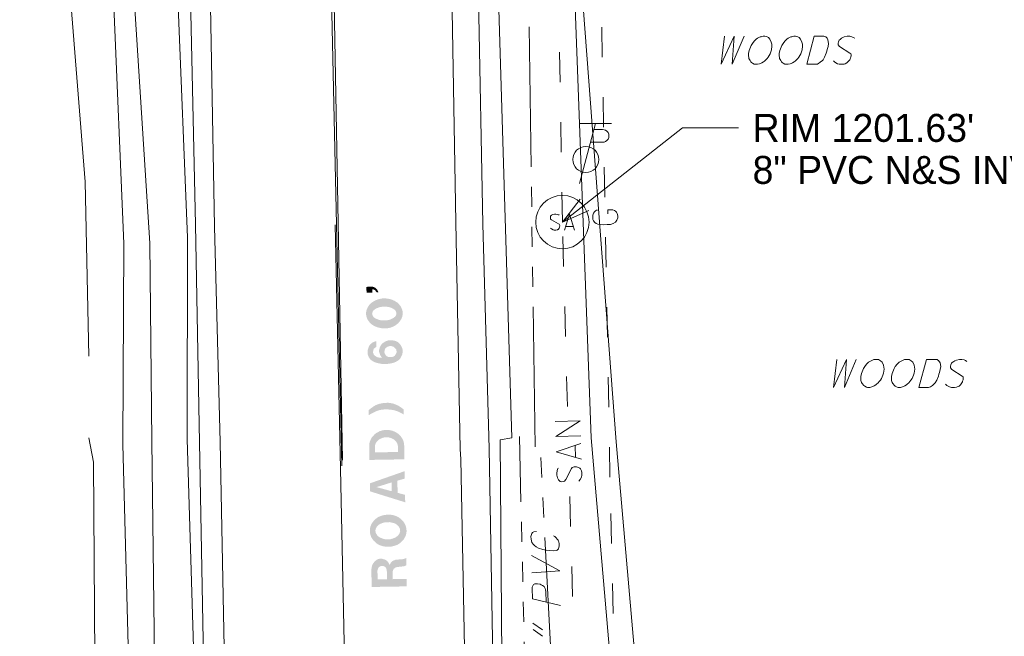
# Model space of a CAD drawing. Extents: x 2286160 to 2289356, y 637815 to 640647.
# Tile 26 of 52: x 2287345 to 2287443, y 639243 to 639304. Entities that reach past the tile are written whole.
import ezdxf

# ---------------------------------------------------------------- set-up
doc = ezdxf.new("R2010")
doc.units = 0
doc.header["$LTSCALE"] = 20
doc.header["$MEASUREMENT"] = 0
for name, pattern in [('DGN Style 2', [64.834538, 38.900723, -25.933815]), ('DGN Style 3', [90.768354, 64.834538, -25.933815]), ('DGN Style 4', [103.800096, 51.867631, -25.933815, 0.064835, -25.933815]), ('stream', [1.4, 0.7, -0.1, 0.1, -0.1, 0.1, -0.1, 0.1, -0.1])]:
    doc.linetypes.add(name, pattern=pattern)
for name, color, linetype, lineweight, true_color in [('DR_X_Ditch', 7, 'stream', 0, 0x40e0d0), ('PV_X_Shoulder_Aggregate', 7, 'DGN Style 3', 0, 0xff8000), ('SV_X_Toe_of_Slope', 7, 'DGN Style 2', 0, 0xa854e0), ('SV_X_Top_of_Bank', 7, 'DGN Style 2', 0, 0x548754)]:
    doc.layers.add(name, color=color, linetype=linetype, lineweight=lineweight, true_color=true_color)
for name, color, linetype, lineweight in [('PM_X_CL_Double_Solid', 2, 'Continuous', 0), ('PM_X_Edge_Line', 2, 'Continuous', 0), ('PV_X_COP', 4, 'DGN Style 4', 0), ('PV_X_EOP', 7, 'DGN Style 3', 0), ('RD_X_Text', 7, 'Continuous', 0), ('UT_X_Gas', 2, 'Continuous', 0), ('UT_X_Misc_Cells', 7, 'Continuous', 0), ('UT_X_Sanitary_Cells', 3, 'Continuous', 0), ('UT_X_Sanitary_Line', 3, 'Continuous', 0), ('UT_X_Sanitary_Text', 7, 'Continuous', 0), ('VG_X_Text', 7, 'Continuous', 0), ('VG_X_Tree_Line_Lt', 3, 'treelt', 0), ('VG_X_Tree_Line_Rt', 3, 'treert', 0)]:
    doc.layers.add(name, color=color, linetype=linetype, lineweight=lineweight)
doc.styles.add('Slanted-Normal LS 0.50', font='font31.shx', dxfattribs={"height": 0.14})
doc.linetypes.add('treelt', pattern='A,-0.15,[6,dgnlstyle-ODOT_Linestyles.shx,S=0.002381,R=0,X=0,Y=0],-0.15', length=0.3)
doc.linetypes.add('treert', pattern='A,-0.15,[6,dgnlstyle-ODOT_Linestyles.shx,S=0.002381,R=180,X=0,Y=0],-0.15', length=0.3)

# ---------------------------------------------------------------- blocks, each defined once
blk = doc.blocks.new('*U1697')
at = {"layer": 'UT_X_Sanitary_Text'}
for p, q in [((2287396.111, 639244.051), (2287397.052, 639243.389)), ((2287396.125, 639243.412), (2287397.067, 639242.75))]:
    blk.add_line(p, q, dxfattribs=at)

msp = doc.modelspace()

# ---------------------------------------------------------------- hatches: boundary and pattern name
at = {"layer": 'RD_X_Text'}
for points in [[(2287379.475, 639277.108), (2287379.465, 639277.686), (2287380.044, 639277.697), (2287380.099, 639277.698), (2287380.182, 639277.671), (2287380.237, 639277.645), (2287380.293, 639277.618), (2287380.349, 639277.592), (2287380.377, 639277.565), (2287380.433, 639277.51), (2287380.489, 639277.456), (2287380.517, 639277.429), (2287380.545, 639277.375), (2287380.574, 639277.32), (2287380.602, 639277.265), (2287380.631, 639277.211), (2287380.66, 639277.128), (2287380.495, 639277.126), (2287380.438, 639277.207), (2287380.353, 639277.316), (2287380.325, 639277.343), (2287380.242, 639277.397), (2287380.186, 639277.423), (2287380.103, 639277.45), (2287380.075, 639277.449), (2287380.048, 639277.449), (2287380.054, 639277.118)], [(2287381.109, 639273.526), (2287381.329, 639273.529), (2287381.467, 639273.532), (2287381.687, 639273.563), (2287381.906, 639273.622), (2287382.125, 639273.709), (2287382.344, 639273.823), (2287382.453, 639273.907), (2287382.643, 639274.048), (2287382.805, 639274.244), (2287382.966, 639274.495), (2287383.045, 639274.689), (2287383.07, 639274.828), (2287383.096, 639274.966), (2287382.461, 639275.01), (2287382.435, 639274.899), (2287382.409, 639274.816), (2287382.328, 639274.704), (2287382.22, 639274.62), (2287382.138, 639274.563), (2287382.029, 639274.506), (2287381.919, 639274.449), (2287381.755, 639274.391), (2287381.645, 639274.362), (2287381.453, 639274.331), (2287381.343, 639274.329), (2287381.122, 639274.325), (2287380.901, 639274.349), (2287380.763, 639274.374), (2287380.624, 639274.427), (2287380.486, 639274.479), (2287380.319, 639274.559), (2287380.207, 639274.64), (2287380.095, 639274.776), (2287380.036, 639274.995), (2287380.087, 639275.217), (2287380.195, 639275.356), (2287380.276, 639275.413), (2287380.44, 639275.526), (2287380.522, 639275.555), (2287380.741, 639275.641), (2287380.878, 639275.671), (2287381.071, 639275.702), (2287381.236, 639275.705), (2287381.346, 639275.707), (2287381.595, 639275.684), (2287381.733, 639275.659), (2287381.899, 639275.607), (2287382.038, 639275.554), (2287382.177, 639275.474), (2287382.345, 639275.339), (2287382.43, 639275.202), (2287382.461, 639275.01), (2287383.096, 639274.966), (2287383.092, 639275.159), (2287383.062, 639275.324), (2287382.975, 639275.57), (2287382.889, 639275.734), (2287382.72, 639275.952), (2287382.552, 639276.114), (2287382.301, 639276.275), (2287382.079, 639276.381), (2287381.829, 639276.46), (2287381.553, 639276.51), (2287381.332, 639276.534), (2287381.084, 639276.53), (2287380.727, 639276.468), (2287380.562, 639276.41), (2287380.343, 639276.324), (2287380.179, 639276.238), (2287380.016, 639276.125), (2287379.88, 639276.012), (2287379.772, 639275.9), (2287379.664, 639275.761), (2287379.557, 639275.566), (2287379.478, 639275.371), (2287379.427, 639275.095), (2287379.43, 639274.93), (2287379.461, 639274.737), (2287379.52, 639274.545), (2287379.605, 639274.381), (2287379.718, 639274.218), (2287379.831, 639274.082), (2287379.943, 639273.974), (2287380.138, 639273.839), (2287380.333, 639273.733), (2287380.528, 639273.653), (2287380.832, 639273.576)], [(2287381.06, 639269.969), (2287381.501, 639269.977), (2287381.804, 639270.01), (2287382.106, 639270.07), (2287382.407, 639270.185), (2287382.598, 639270.299), (2287382.816, 639270.468), (2287382.923, 639270.663), (2287383.029, 639270.885), (2287383.08, 639271.107), (2287383.078, 639271.245), (2287382.471, 639271.262), (2287382.474, 639271.124), (2287382.447, 639271.041), (2287382.367, 639270.901), (2287382.286, 639270.79), (2287382.15, 639270.705), (2287382.04, 639270.675), (2287381.93, 639270.673), (2287381.682, 639270.669), (2287381.543, 639270.722), (2287381.432, 639270.802), (2287381.319, 639270.966), (2287381.26, 639271.158), (2287381.285, 639271.324), (2287381.337, 639271.517), (2287381.418, 639271.602), (2287381.472, 639271.63), (2287381.554, 639271.687), (2287381.719, 639271.745), (2287381.828, 639271.774), (2287381.911, 639271.776), (2287382.022, 639271.75), (2287382.216, 639271.671), (2287382.272, 639271.616), (2287382.412, 639271.481), (2287382.469, 639271.372), (2287382.471, 639271.262), (2287383.078, 639271.245), (2287383.075, 639271.437), (2287383.045, 639271.547), (2287382.959, 639271.739), (2287382.902, 639271.848), (2287382.817, 639271.957), (2287382.705, 639272.065), (2287382.593, 639272.173), (2287382.426, 639272.253), (2287382.26, 639272.305), (2287382.094, 639272.33), (2287381.626, 639272.322), (2287381.379, 639272.235), (2287381.188, 639272.121), (2287380.998, 639271.98), (2287380.944, 639271.896), (2287380.811, 639271.646), (2287380.732, 639271.397), (2287380.736, 639271.176), (2287380.795, 639270.984), (2287380.881, 639270.793), (2287381.022, 639270.602), (2287380.801, 639270.598), (2287380.58, 639270.65), (2287380.441, 639270.702), (2287380.302, 639270.81), (2287380.217, 639270.891), (2287380.131, 639271.083), (2287380.13, 639271.193), (2287380.154, 639271.359), (2287380.207, 639271.498), (2287380.343, 639271.61), (2287380.452, 639271.667), (2287380.442, 639272.246), (2287380.359, 639272.245), (2287380.222, 639272.187), (2287380.004, 639272.073), (2287379.814, 639271.904), (2287379.734, 639271.765), (2287379.654, 639271.571), (2287379.576, 639271.321), (2287379.581, 639271.046), (2287379.611, 639270.881), (2287379.698, 639270.662), (2287379.839, 639270.444), (2287380.007, 639270.309), (2287380.23, 639270.175), (2287380.535, 639270.07)], [(2287379.689, 639264.846), (2287379.68, 639265.369), (2287379.735, 639265.398), (2287379.87, 639265.511), (2287379.979, 639265.595), (2287380.034, 639265.624), (2287380.17, 639265.736), (2287380.279, 639265.793), (2287380.388, 639265.85), (2287380.525, 639265.908), (2287380.662, 639265.965), (2287380.772, 639265.995), (2287381.074, 639266.055), (2287381.211, 639266.085), (2287381.376, 639266.088), (2287381.652, 639266.093), (2287381.845, 639266.069), (2287382.011, 639266.044), (2287382.205, 639265.992), (2287382.344, 639265.94), (2287382.399, 639265.913), (2287382.649, 639265.807), (2287382.816, 639265.7), (2287382.872, 639265.673), (2287383.012, 639265.565), (2287383.123, 639265.485), (2287383.179, 639265.431), (2287383.189, 639264.907), (2287383.132, 639264.961), (2287383.049, 639265.015), (2287382.993, 639265.041), (2287382.938, 639265.068), (2287382.882, 639265.095), (2287382.604, 639265.228), (2287382.382, 639265.306), (2287382.188, 639265.358), (2287382.05, 639265.383), (2287381.802, 639265.406), (2287381.636, 639265.431), (2287381.581, 639265.43), (2287381.36, 639265.426), (2287381.167, 639265.423), (2287381.085, 639265.422), (2287380.947, 639265.392), (2287380.783, 639265.361), (2287380.591, 639265.303), (2287380.426, 639265.245), (2287380.317, 639265.188), (2287380.208, 639265.131), (2287380.071, 639265.073), (2287379.907, 639264.988), (2287379.825, 639264.931), (2287379.771, 639264.902)], [(2287379.767, 639260.382), (2287383.266, 639260.443), (2287383.253, 639261.187), (2287382.62, 639261.176), (2287380.333, 639261.136), (2287380.323, 639261.687), (2287380.322, 639261.77), (2287380.347, 639261.908), (2287380.373, 639261.991), (2287380.426, 639262.102), (2287380.507, 639262.214), (2287380.615, 639262.326), (2287380.751, 639262.439), (2287380.942, 639262.525), (2287381.052, 639262.582), (2287381.161, 639262.611), (2287381.299, 639262.641), (2287381.464, 639262.644), (2287381.574, 639262.646), (2287381.74, 639262.622), (2287381.851, 639262.596), (2287381.934, 639262.57), (2287382.045, 639262.517), (2287382.156, 639262.463), (2287382.268, 639262.383), (2287382.352, 639262.301), (2287382.408, 639262.247), (2287382.55, 639262.029), (2287382.579, 639261.92), (2287382.609, 639261.782), (2287382.62, 639261.176), (2287383.253, 639261.187), (2287383.242, 639261.821), (2287383.21, 639262.068), (2287383.18, 639262.233), (2287383.123, 639262.37), (2287383.037, 639262.534), (2287382.952, 639262.67), (2287382.895, 639262.752), (2287382.783, 639262.86), (2287382.671, 639262.969), (2287382.559, 639263.049), (2287382.448, 639263.13), (2287382.337, 639263.183), (2287382.225, 639263.236), (2287382.087, 639263.289), (2287382.004, 639263.315), (2287381.893, 639263.341), (2287381.755, 639263.366), (2287381.561, 639263.39), (2287381.341, 639263.386), (2287381.176, 639263.356), (2287381.039, 639263.326), (2287380.929, 639263.296), (2287380.819, 639263.267), (2287380.655, 639263.181), (2287380.546, 639263.124), (2287380.437, 639263.067), (2287380.301, 639262.955), (2287380.22, 639262.871), (2287380.138, 639262.787), (2287380.057, 639262.702), (2287379.976, 639262.591), (2287379.923, 639262.48), (2287379.87, 639262.368), (2287379.817, 639262.23), (2287379.765, 639262.063), (2287379.741, 639261.842)], [(2287383.341, 639256.145), (2287383.328, 639256.889), (2287382.581, 639257.096), (2287382.571, 639257.647), (2287381.992, 639257.637), (2287381.999, 639257.251), (2287380.476, 639257.666), (2287381.984, 639258.133), (2287381.992, 639257.637), (2287382.571, 639257.647), (2287382.559, 639258.308), (2287383.3, 639258.514), (2287383.287, 639259.258), (2287379.808, 639258.04), (2287379.822, 639257.241)], [(2287381.462, 639251.702), (2287381.903, 639251.709), (2287382.287, 639251.799), (2287382.534, 639251.886), (2287382.643, 639251.943), (2287382.725, 639251.999), (2287382.915, 639252.14), (2287383.132, 639252.365), (2287383.186, 639252.421), (2287383.266, 639252.56), (2287383.346, 639252.699), (2287383.399, 639252.838), (2287383.451, 639253.032), (2287383.475, 639253.225), (2287382.84, 639253.269), (2287382.815, 639253.159), (2287382.762, 639253.02), (2287382.628, 639252.824), (2287382.41, 639252.655), (2287382.164, 639252.541), (2287381.862, 639252.453), (2287381.669, 639252.449), (2287381.366, 639252.444), (2287381.256, 639252.47), (2287381.062, 639252.522), (2287380.812, 639252.627), (2287380.645, 639252.735), (2287380.504, 639252.898), (2287380.39, 639253.116), (2287380.359, 639253.309), (2287380.384, 639253.447), (2287380.463, 639253.641), (2287380.571, 639253.781), (2287380.652, 639253.865), (2287380.816, 639253.978), (2287381.117, 639254.094), (2287381.392, 639254.154), (2287381.777, 639254.16), (2287381.916, 639254.135), (2287382.22, 639254.058), (2287382.359, 639254.005), (2287382.526, 639253.898), (2287382.61, 639253.816), (2287382.723, 639253.681), (2287382.809, 639253.489), (2287382.84, 639253.269), (2287383.475, 639253.225), (2287383.473, 639253.363), (2287383.441, 639253.583), (2287383.382, 639253.83), (2287383.239, 639254.103), (2287383.126, 639254.266), (2287382.902, 639254.483), (2287382.679, 639254.645), (2287382.484, 639254.751), (2287382.317, 639254.804), (2287382.068, 639254.882), (2287381.82, 639254.905), (2287381.461, 639254.899), (2287381.214, 639254.867), (2287380.994, 639254.808), (2287380.693, 639254.693), (2287380.502, 639254.579), (2287380.339, 639254.438), (2287380.177, 639254.27), (2287380.069, 639254.13), (2287379.962, 639253.963), (2287379.882, 639253.769), (2287379.831, 639253.575), (2287379.806, 639253.382), (2287379.809, 639253.244), (2287379.841, 639252.996), (2287379.9, 639252.777), (2287379.957, 639252.64), (2287380.042, 639252.504), (2287380.183, 639252.313), (2287380.38, 639252.124), (2287380.547, 639251.989), (2287380.798, 639251.855), (2287380.964, 639251.803), (2287381.103, 639251.75)], [(2287379.989, 639247.679), (2287383.488, 639247.74), (2287383.475, 639248.484), (2287382.097, 639248.46), (2287382.09, 639248.874), (2287381.512, 639248.863), (2287381.519, 639248.45), (2287380.582, 639248.434), (2287380.567, 639249.316), (2287380.592, 639249.426), (2287380.645, 639249.565), (2287380.699, 639249.649), (2287380.78, 639249.705), (2287380.889, 639249.762), (2287381.027, 639249.792), (2287381.165, 639249.767), (2287381.248, 639249.741), (2287381.388, 639249.633), (2287381.445, 639249.524), (2287381.503, 639249.332), (2287381.512, 639248.863), (2287382.09, 639248.874), (2287382.086, 639249.122), (2287382.11, 639249.315), (2287382.19, 639249.482), (2287382.326, 639249.594), (2287382.435, 639249.651), (2287382.6, 639249.682), (2287383.205, 639249.747), (2287383.315, 639249.777), (2287383.451, 639249.862), (2287383.439, 639250.578), (2287383.329, 639250.521), (2287383.22, 639250.492), (2287383.11, 639250.462), (2287382.697, 639250.428), (2287382.45, 639250.396), (2287382.367, 639250.394), (2287382.148, 639250.308), (2287382.039, 639250.251), (2287381.93, 639250.139), (2287381.85, 639249.999), (2287381.797, 639249.861), (2287381.768, 639249.943), (2287381.683, 639250.079), (2287381.542, 639250.27), (2287381.347, 639250.404), (2287381.181, 639250.456), (2287381.014, 639250.509), (2287380.794, 639250.505), (2287380.574, 639250.446), (2287380.493, 639250.389), (2287380.302, 639250.248), (2287380.221, 639250.136), (2287380.114, 639249.997), (2287380.034, 639249.83), (2287379.983, 639249.609), (2287379.958, 639249.415)]]:
    msp.add_hatch(color=256, dxfattribs=at).paths.add_polyline_path(points)

# ---------------------------------------------------------------- linework, layer by layer
at = {"layer": 'DR_X_Ditch'}
msp.add_line((2287396.321, 639261.676), (2287395.596, 639314.118), dxfattribs=at)
at = {"layer": 'DR_X_Ditch', "flags": 128}
for points in [[(2287415.911, 639051.318), (2287410.099, 639052.412), (2287403.241, 639052.923), (2287402.931, 639050.651), (2287403.838, 639022.114), (2287401.531, 639022.244), (2287400.68, 639050.36), (2287399.101, 639097.447), (2287397.905, 639139.613), (2287396.901, 639181.35), (2287395.654, 639223.59), (2287394.77, 639262.719)], [(2287415.271, 639054.29), (2287409.047, 639053.302), (2287402.87, 639055.627), (2287401.664, 639097.18), (2287400.158, 639139.713), (2287398.933, 639181.398), (2287398.793, 639223.4), (2287396.813, 639262.243)]]:
    msp.add_lwpolyline(points, dxfattribs=at)
at = {"layer": 'PM_X_CL_Double_Solid', "flags": 128}
msp.add_lwpolyline([(2287358.669, 640261.072), (2287365.226, 639903.564), (2287366.437, 639843.109), (2287377.089, 639260.354)], dxfattribs=at)
at = {"layer": 'PM_X_Edge_Line', "flags": 128}
for points in [[(2287364.858, 639262.144), (2287364.283, 639283.719), (2287358.295, 639612.309), (2287354.128, 639837.6)], [(2287388.908, 639260.455), (2287388.828, 639261.461), (2287388.408, 639284.159), (2287382.691, 639612.603), (2287378.691, 639836.043)], [(2287364.858, 639262.144), (2287365.639, 639221.066), (2287366.4, 639180.806), (2287367.507, 639140.221), (2287368.302, 639097.483), (2287369.45, 639056.341), (2287370.124, 639016.086), (2287370.796, 638976.576), (2287371.463, 638936.477), (2287372.266, 638894.705), (2287373.004, 638855.631), (2287373.636, 638807.926), (2287374.332, 638763.732), (2287375.082, 638718.777), (2287375.33, 638673.685), (2287375.608, 638632.677), (2287376.129, 638587.486), (2287376.465, 638546.668), (2287376.812, 638503.824), (2287377.501, 638466.864), (2287377.452, 638424.812)], [(2287388.908, 639260.455), (2287389.655, 639221.047), (2287390.534, 639180.922), (2287391.653, 639140.114), (2287392.755, 639097.032), (2287393.784, 639055.974), (2287394.559, 639015.473), (2287395.747, 638976.826), (2287397.531, 638934.915), (2287399.296, 638894.684), (2287401.631, 638853.257), (2287404.272, 638808.914), (2287406.576, 638762.597), (2287408.849, 638716.762), (2287410.732, 638671.925), (2287411.699, 638630.263), (2287411.963, 638586.095), (2287412.509, 638545.241), (2287412.761, 638504.841), (2287413.003, 638465.393), (2287413.122, 638424.032)]]:
    msp.add_lwpolyline(points, dxfattribs=at)
at = {"layer": 'PV_X_COP', "flags": 128}
for points in [[(2287376.99, 639259.795), (2287375.824, 639313.432), (2287374.68, 639371.273), (2287374.127, 639412.483), (2287373.078, 639462.211), (2287372.294, 639512.339), (2287371.309, 639563.005), (2287370.617, 639611.979)], [(2287376.34, 639283.896), (2287376.833, 639261.064), (2287377.672, 639220.637), (2287378.635, 639181.265), (2287379.625, 639140.312), (2287380.618, 639097.435), (2287381.612, 639055.853), (2287382.269, 639015.502), (2287383.136, 638976.381), (2287383.641, 638935.65), (2287384.551, 638894.728), (2287385.521, 638854.771), (2287385.715, 638807.789), (2287386.533, 638763.811), (2287386.79, 638718.787), (2287387.449, 638672.11), (2287389.627, 638631.947), (2287388.118, 638587.449), (2287388.488, 638546.22), (2287388.859, 638504.623), (2287389.312, 638465.366), (2287389.548, 638423.865)]]:
    msp.add_lwpolyline(points, dxfattribs=at)
at = {"layer": 'PV_X_EOP', "flags": 128}
for points in [[(2287362.767, 639262.133), (2287362.381, 639283.92), (2287361.704, 639313.933), (2287360.107, 639371.103), (2287359.204, 639412.586), (2287358.643, 639462.653), (2287357.689, 639512.397), (2287356.879, 639563.048), (2287355.895, 639612.318)], [(2287385.255, 639612.294), (2287386.093, 639563.687), (2287386.859, 639511.867), (2287387.649, 639464.129), (2287388.984, 639413.19), (2287389.344, 639398.708), (2287390.478, 639366.218), (2287389.837, 639363.365), (2287390.547, 639313.996), (2287391.105, 639283.94), (2287391.721, 639261.528)], [(2287362.767, 639262.133), (2287363.559, 639221.455), (2287364.535, 639180.912), (2287365.381, 639140.224), (2287366.044, 639097.417), (2287366.847, 639056.45), (2287367.514, 639015.534), (2287368.234, 638976.631), (2287368.944, 638936.333), (2287369.738, 638895.153), (2287370.393, 638855.406), (2287371.41, 638808.371), (2287372.052, 638763.457), (2287373.279, 638718.617), (2287373.472, 638673.871), (2287373.543, 638632.641), (2287374.004, 638587.11), (2287374.446, 638546.922), (2287375.739, 638503.756), (2287375.888, 638466.827), (2287375.502, 638424.817)], [(2287391.721, 639261.528), (2287392.474, 639220.98), (2287393.321, 639180.853), (2287394.083, 639139.826), (2287395.219, 639097.243), (2287395.885, 639056.143), (2287397.045, 639015.273), (2287398.47, 638976.774), (2287399.8, 638934.703), (2287402.741, 638895.053), (2287405.709, 638853.454), (2287407.364, 638809.268), (2287409.494, 638762.265), (2287411.487, 638716.807), (2287413.139, 638671.695), (2287414.428, 638630.769), (2287415.742, 638586.017), (2287416.899, 638545.288), (2287417.784, 638514.978), (2287418.485, 638505.027), (2287417.635, 638465.51), (2287415.177, 638423.831)]]:
    msp.add_lwpolyline(points, dxfattribs=at)
at = {"layer": 'PV_X_Shoulder_Aggregate', "flags": 128}
msp.add_lwpolyline([(2287361.53, 639262.442), (2287361.58, 639282.63), (2287360.117, 639319.117)], dxfattribs=at)
at = {"layer": 'SV_X_Toe_of_Slope', "flags": 128}
for points in [[(2287350.548, 639613.036), (2287351.311, 639563.074), (2287352.275, 639512.33), (2287353.252, 639462.911), (2287354.182, 639412.601), (2287355.292, 639370.841), (2287355.083, 639356.782), (2287355.042, 639354.721), (2287354.945, 639351.815), (2287356.67, 639318.101), (2287355.821, 639313.325), (2287357.82, 639282.068), (2287358.007, 639262.245)], [(2287355.128, 639261.938), (2287355.209, 639282.004), (2287353.89, 639313.674), (2287352.437, 639354.354), (2287352.898, 639370.87), (2287352.008, 639412.035), (2287350.557, 639462.794), (2287349.553, 639511.525), (2287347.956, 639561.332), (2287346.423, 639612.344)], [(2287358.007, 639262.245), (2287358.364, 639234.669), (2287359.573, 639217.83)], [(2287355.128, 639261.938), (2287355.853, 639234.433), (2287356.573, 639217.453)]]:
    msp.add_lwpolyline(points, dxfattribs=at)
at = {"layer": 'SV_X_Top_of_Bank', "flags": 128}
for points in [[(2287344.8, 639620.949), (2287345.888, 639571.276), (2287347.555, 639520.417), (2287347.813, 639471.38), (2287349.138, 639420.466), (2287349.376, 639379.157), (2287349.565, 639362.836), (2287348.518, 639323.179), (2287351.356, 639288.175), (2287351.696, 639270.755)], [(2287394.01, 639262.577), (2287392.323, 639318.001), (2287396.256, 639319.17), (2287398.991, 639317.568), (2287400.084, 639311.97)], [(2287415.395, 639055.376), (2287407.725, 639056.682), (2287404.422, 639058.399), (2287405.699, 639097.274), (2287405.397, 639140.461), (2287404.773, 639180.897), (2287405.258, 639223.734), (2287401.939, 639262.607), (2287400.084, 639311.97)], [(2287361.53, 639262.442), (2287362.752, 639222.413), (2287362.067, 639215.467), (2287354.029, 639216.039), (2287352.362, 639230.436), (2287352.175, 639260.173), (2287351.696, 639262.581)], [(2287394.01, 639262.577), (2287392.85, 639262.398), (2287393.105, 639223.727), (2287394.039, 639181.706), (2287394.564, 639139.325), (2287396.373, 639097.151), (2287397.501, 639051.284), (2287398.991, 639021.884)]]:
    msp.add_lwpolyline(points, dxfattribs=at)
at = {"layer": 'UT_X_Gas'}
for p, q in [((2287403.046, 639300.639), (2287402.991, 639303.638)), ((2287403.174, 639293.64), (2287403.119, 639296.639)), ((2287403.302, 639286.641), (2287403.247, 639289.641)), ((2287403.43, 639279.642), (2287403.375, 639282.642)), ((2287403.558, 639272.643), (2287403.503, 639275.643)), ((2287403.685, 639265.645), (2287403.631, 639268.644)), ((2287403.813, 639258.646), (2287403.759, 639261.645)), ((2287403.968, 639252.025), (2287403.898, 639255.025)), ((2287404.132, 639245.027), (2287404.062, 639248.027))]:
    msp.add_line(p, q, dxfattribs=at)
at = {"layer": 'UT_X_Gas', "flags": 128}
msp.add_lwpolyline([(2287402.567, 639285.366), (2287402.469, 639285.344), (2287402.372, 639285.283), (2287402.275, 639285.183), (2287402.16, 639285.043), (2287402.122, 639284.944), (2287402.104, 639284.865), (2287402.086, 639284.747), (2287402.091, 639284.51), (2287402.112, 639284.412), (2287402.133, 639284.354), (2287402.174, 639284.276), (2287402.295, 639284.12), (2287402.434, 639284.025), (2287402.593, 639283.968), (2287402.81, 639283.933), (2287403.126, 639283.899), (2287403.539, 639283.907), (2287403.873, 639283.933), (2287404.128, 639284.016), (2287404.362, 639284.139), (2287404.439, 639284.238), (2287404.515, 639284.358), (2287404.59, 639284.576), (2287404.586, 639284.792), (2287404.543, 639285.008), (2287404.502, 639285.086), (2287404.461, 639285.164), (2287404.381, 639285.241), (2287404.261, 639285.318), (2287404.083, 639285.393), (2287403.591, 639285.384), (2287403.598, 639284.971)], dxfattribs=at)
at = {"layer": 'UT_X_Misc_Cells'}
for p, q in [((2287402.365, 639294.017), (2287400.759, 639288.017)), ((2287403.965, 639294.017), (2287400.765, 639294.017)), ((2287402.205, 639293.417), (2287403.055, 639293.417)), ((2287401.864, 639292.142), (2287403.055, 639292.142))]:
    msp.add_line(p, q, dxfattribs=at)
msp.add_circle((2287401.402, 639290.417), 1.3, dxfattribs=at)
msp.add_arc((2287403.068, 639292.78), 0.638, 268.8767, 91.1233, dxfattribs=at)
at = {"layer": 'UT_X_Sanitary_Cells', "flags": 128}
for points in [[(2287398.725, 639284.845), (2287398.7, 639284.87), (2287398.662, 639284.895), (2287398.549, 639284.933), (2287398.41, 639284.958), (2287398.31, 639284.958), (2287398.272, 639284.958), (2287398.108, 639284.92), (2287397.97, 639284.845), (2287397.881, 639284.744), (2287397.856, 639284.643), (2287397.856, 639284.567), (2287397.881, 639284.467), (2287397.982, 639284.379), (2287398.675, 639284.001), (2287398.738, 639283.95), (2287398.763, 639283.9), (2287398.788, 639283.824), (2287398.788, 639283.749), (2287398.776, 639283.673), (2287398.763, 639283.623), (2287398.738, 639283.56), (2287398.713, 639283.509), (2287398.688, 639283.472), (2287398.65, 639283.434), (2287398.612, 639283.408), (2287398.562, 639283.383), (2287398.524, 639283.371), (2287398.41, 639283.358), (2287398.234, 639283.358), (2287398.121, 639283.383), (2287397.957, 639283.472), (2287397.856, 639283.547)], [(2287399.267, 639283.358), (2287399.771, 639284.958), (2287400.262, 639283.358)], [(2287400.136, 639283.736), (2287399.393, 639283.736)]]:
    msp.add_lwpolyline(points, dxfattribs=at)
at = {"layer": 'UT_X_Sanitary_Cells'}
msp.add_circle((2287399.058, 639284.158), 2.667, dxfattribs=at)
at = {"layer": 'UT_X_Sanitary_Line'}
for p, q in [((2287398.83, 639298.156), (2287398.781, 639301.156)), ((2287398.944, 639291.157), (2287398.895, 639294.157)), ((2287399.058, 639284.158), (2287399.009, 639287.158)), ((2287399.178, 639279.731), (2287399.097, 639282.729)), ((2287399.367, 639272.733), (2287399.286, 639275.732)), ((2287399.557, 639265.736), (2287399.476, 639268.735)), ((2287400.323, 639261.806), (2287400.355, 639260.645)), ((2287399.882, 639253.74), (2287399.801, 639256.739)), ((2287400.071, 639246.743), (2287399.99, 639249.742))]:
    msp.add_line(p, q, dxfattribs=at)
at = {"layer": 'UT_X_Sanitary_Line', "flags": 128}
for points in [[(2287400.887, 639262.806), (2287398.388, 639262.738), (2287400.847, 639264.282), (2287398.348, 639264.214)], [(2287400.95, 639260.464), (2287398.43, 639261.184), (2287400.908, 639262.019)], [(2287398.651, 639259.556), (2287398.613, 639259.515), (2287398.575, 639259.455), (2287398.521, 639259.276), (2287398.487, 639259.059), (2287398.492, 639258.901), (2287398.493, 639258.842), (2287398.559, 639258.588), (2287398.683, 639258.375), (2287398.844, 639258.241), (2287399.003, 639258.206), (2287399.121, 639258.21), (2287399.277, 639258.253), (2287399.411, 639258.414), (2287399.972, 639259.513), (2287400.048, 639259.613), (2287400.125, 639259.654), (2287400.242, 639259.697), (2287400.36, 639259.7), (2287400.479, 639259.684), (2287400.558, 639259.666), (2287400.658, 639259.63), (2287400.738, 639259.592), (2287400.797, 639259.555), (2287400.858, 639259.497), (2287400.899, 639259.439), (2287400.941, 639259.362), (2287400.962, 639259.303), (2287400.986, 639259.126), (2287400.994, 639258.851), (2287400.959, 639258.673), (2287400.828, 639258.413), (2287400.715, 639258.253)]]:
    msp.add_lwpolyline(points, dxfattribs=at)
at = {"layer": 'UT_X_Sanitary_Text'}
for p in [(2287399.058, 639284.158), (2287416.67, 639293.579)]:
    msp.add_line(p, (2287411.07, 639293.579), dxfattribs=at)
at = {"layer": 'UT_X_Sanitary_Text', "flags": 128}
for points in [[(2287401.693, 639285.335), (2287399.058, 639284.158), (2287400.829, 639286.437)], [(2287396.453, 639253.232), (2287396.211, 639253.183), (2287396.081, 639253.113), (2287395.994, 639253.023), (2287395.952, 639252.934), (2287395.913, 639252.713), (2287395.919, 639252.47), (2287396.015, 639252.142), (2287396.152, 639251.924), (2287396.264, 639251.817), (2287396.422, 639251.688), (2287396.667, 639251.561), (2287397.111, 639251.439), (2287397.444, 639251.358), (2287398.173, 639251.287), (2287398.437, 639251.315), (2287398.546, 639251.361), (2287398.653, 639251.496), (2287398.694, 639251.629), (2287398.735, 639251.785), (2287398.73, 639251.983), (2287398.704, 639252.181), (2287398.68, 639252.269), (2287398.634, 639252.356), (2287398.543, 639252.464), (2287398.43, 639252.594), (2287398.295, 639252.723), (2287398.182, 639252.808)], [(2287395.995, 639249.098), (2287398.792, 639249.294), (2287395.956, 639250.839)], [(2287398.871, 639245.812), (2287396.055, 639246.498), (2287396.031, 639247.556), (2287396.05, 639247.666), (2287396.091, 639247.799), (2287396.134, 639247.867), (2287396.177, 639247.912), (2287396.286, 639247.98), (2287396.395, 639248.005), (2287396.572, 639248.009), (2287396.838, 639247.949), (2287396.927, 639247.907), (2287397.061, 639247.821), (2287397.218, 639247.715), (2287397.287, 639247.606), (2287397.333, 639247.519), (2287397.379, 639247.41), (2287397.406, 639247.212), (2287397.43, 639246.154)]]:
    msp.add_lwpolyline(points, dxfattribs=at)
at = {"layer": 'VG_X_Text', "flags": 128}
for points in [[(2287415.262, 639302.736), (2287414.932, 639299.936), (2287416.232, 639302.736), (2287416.034, 639299.936), (2287417.224, 639302.736)], [(2287418.988, 639302.714), (2287418.922, 639302.692), (2287418.834, 639302.67), (2287418.702, 639302.604), (2287418.569, 639302.538), (2287418.437, 639302.449), (2287418.239, 639302.251), (2287418.062, 639302.03), (2287417.93, 639301.81), (2287417.732, 639301.325), (2287417.666, 639301.016), (2287417.666, 639300.796), (2287417.687, 639300.619), (2287417.71, 639300.531), (2287417.754, 639300.421), (2287417.82, 639300.311), (2287417.864, 639300.245), (2287417.908, 639300.178), (2287417.974, 639300.113), (2287418.062, 639300.046), (2287418.239, 639299.958), (2287418.349, 639299.936), (2287418.569, 639299.936), (2287418.768, 639299.98), (2287418.878, 639300.024), (2287419.01, 639300.09), (2287419.165, 639300.178), (2287419.253, 639300.245), (2287419.407, 639300.399), (2287419.517, 639300.531), (2287419.628, 639300.663), (2287419.738, 639300.818), (2287419.826, 639300.994), (2287419.892, 639301.171), (2287419.958, 639301.369), (2287420.002, 639301.766), (2287419.98, 639301.942), (2287419.936, 639302.163), (2287419.804, 639302.449), (2287419.65, 639302.604), (2287419.539, 639302.67), (2287419.429, 639302.714), (2287419.297, 639302.736), (2287419.143, 639302.736), (2287418.988, 639302.714)], [(2287422.053, 639302.714), (2287421.987, 639302.692), (2287421.898, 639302.67), (2287421.766, 639302.604), (2287421.634, 639302.538), (2287421.502, 639302.449), (2287421.303, 639302.251), (2287421.127, 639302.03), (2287420.995, 639301.81), (2287420.796, 639301.325), (2287420.73, 639301.016), (2287420.73, 639300.796), (2287420.752, 639300.619), (2287420.774, 639300.531), (2287420.818, 639300.421), (2287420.884, 639300.311), (2287420.928, 639300.245), (2287420.973, 639300.178), (2287421.039, 639300.113), (2287421.127, 639300.046), (2287421.303, 639299.958), (2287421.413, 639299.936), (2287421.634, 639299.936), (2287421.832, 639299.98), (2287421.943, 639300.024), (2287422.075, 639300.09), (2287422.229, 639300.178), (2287422.317, 639300.245), (2287422.472, 639300.399), (2287422.582, 639300.531), (2287422.692, 639300.663), (2287422.802, 639300.818), (2287422.891, 639300.994), (2287422.957, 639301.171), (2287423.023, 639301.369), (2287423.067, 639301.766), (2287423.045, 639301.942), (2287423.001, 639302.163), (2287422.868, 639302.449), (2287422.714, 639302.604), (2287422.604, 639302.67), (2287422.494, 639302.714), (2287422.362, 639302.736), (2287422.207, 639302.736), (2287422.053, 639302.714)], [(2287424.236, 639302.736), (2287425.206, 639302.736), (2287425.294, 639302.714), (2287425.382, 639302.67), (2287425.448, 639302.626), (2287425.514, 639302.538), (2287425.558, 639302.471), (2287425.602, 639302.383), (2287425.668, 639302.03), (2287425.624, 639301.722), (2287425.536, 639301.413), (2287425.492, 639301.259), (2287425.426, 639301.06), (2287425.272, 639300.663), (2287425.117, 639300.399), (2287425.051, 639300.311), (2287424.831, 639300.134), (2287424.654, 639300.002), (2287424.61, 639299.98), (2287424.544, 639299.958), (2287424.456, 639299.936), (2287423.486, 639299.936), (2287424.236, 639302.736)], [(2287428.292, 639302.538), (2287428.138, 639302.626), (2287428.005, 639302.692), (2287427.785, 639302.736), (2287427.608, 639302.736), (2287427.542, 639302.736), (2287427.234, 639302.67), (2287427.079, 639302.604), (2287426.969, 639302.538), (2287426.815, 639302.427), (2287426.727, 639302.339), (2287426.66, 639302.185), (2287426.638, 639302.053), (2287426.638, 639301.876), (2287426.771, 639301.722), (2287427.807, 639301.06), (2287427.895, 639300.972), (2287427.917, 639300.884), (2287427.917, 639300.796), (2287427.895, 639300.686), (2287427.851, 639300.553), (2287427.829, 639300.487), (2287427.785, 639300.399), (2287427.697, 639300.289), (2287427.63, 639300.201), (2287427.498, 639300.068), (2287427.322, 639299.98), (2287427.234, 639299.958), (2287427.035, 639299.936), (2287426.727, 639299.936), (2287426.55, 639299.98), (2287426.286, 639300.134), (2287426.153, 639300.267)], [(2287426.477, 639270.438), (2287426.146, 639267.638), (2287427.447, 639270.438), (2287427.248, 639267.638), (2287428.439, 639270.438)], [(2287430.203, 639270.415), (2287430.137, 639270.393), (2287430.048, 639270.371), (2287429.916, 639270.305), (2287429.784, 639270.239), (2287429.652, 639270.151), (2287429.453, 639269.952), (2287429.277, 639269.732), (2287429.145, 639269.511), (2287428.946, 639269.026), (2287428.88, 639268.718), (2287428.88, 639268.497), (2287428.902, 639268.321), (2287428.924, 639268.233), (2287428.968, 639268.123), (2287429.034, 639268.012), (2287429.078, 639267.946), (2287429.122, 639267.88), (2287429.189, 639267.814), (2287429.277, 639267.748), (2287429.453, 639267.66), (2287429.563, 639267.638), (2287429.784, 639267.638), (2287429.982, 639267.682), (2287430.092, 639267.726), (2287430.225, 639267.792), (2287430.379, 639267.88), (2287430.467, 639267.946), (2287430.622, 639268.1), (2287430.732, 639268.233), (2287430.842, 639268.365), (2287430.952, 639268.519), (2287431.041, 639268.696), (2287431.107, 639268.872), (2287431.173, 639269.07), (2287431.217, 639269.467), (2287431.195, 639269.644), (2287431.151, 639269.864), (2287431.018, 639270.151), (2287430.864, 639270.305), (2287430.754, 639270.371), (2287430.644, 639270.415), (2287430.511, 639270.438), (2287430.357, 639270.438), (2287430.203, 639270.415)], [(2287433.267, 639270.415), (2287433.201, 639270.393), (2287433.113, 639270.371), (2287432.981, 639270.305), (2287432.848, 639270.239), (2287432.716, 639270.151), (2287432.518, 639269.952), (2287432.341, 639269.732), (2287432.209, 639269.511), (2287432.011, 639269.026), (2287431.945, 639268.718), (2287431.945, 639268.497), (2287431.967, 639268.321), (2287431.989, 639268.233), (2287432.033, 639268.123), (2287432.099, 639268.012), (2287432.143, 639267.946), (2287432.187, 639267.88), (2287432.253, 639267.814), (2287432.341, 639267.748), (2287432.518, 639267.66), (2287432.628, 639267.638), (2287432.848, 639267.638), (2287433.047, 639267.682), (2287433.157, 639267.726), (2287433.289, 639267.792), (2287433.444, 639267.88), (2287433.532, 639267.946), (2287433.686, 639268.1), (2287433.796, 639268.233), (2287433.907, 639268.365), (2287434.017, 639268.519), (2287434.105, 639268.696), (2287434.171, 639268.872), (2287434.237, 639269.07), (2287434.281, 639269.467), (2287434.259, 639269.644), (2287434.215, 639269.864), (2287434.083, 639270.151), (2287433.929, 639270.305), (2287433.818, 639270.371), (2287433.708, 639270.415), (2287433.576, 639270.438), (2287433.422, 639270.438), (2287433.267, 639270.415)], [(2287435.45, 639270.438), (2287436.42, 639270.438), (2287436.508, 639270.415), (2287436.596, 639270.371), (2287436.662, 639270.327), (2287436.729, 639270.239), (2287436.773, 639270.173), (2287436.817, 639270.085), (2287436.883, 639269.732), (2287436.839, 639269.423), (2287436.751, 639269.115), (2287436.707, 639268.96), (2287436.641, 639268.762), (2287436.486, 639268.365), (2287436.332, 639268.1), (2287436.266, 639268.012), (2287436.045, 639267.836), (2287435.869, 639267.704), (2287435.825, 639267.682), (2287435.759, 639267.66), (2287435.671, 639267.638), (2287434.701, 639267.638), (2287435.45, 639270.438)], [(2287439.506, 639270.239), (2287439.352, 639270.327), (2287439.22, 639270.393), (2287438.999, 639270.438), (2287438.823, 639270.438), (2287438.757, 639270.438), (2287438.448, 639270.371), (2287438.294, 639270.305), (2287438.183, 639270.239), (2287438.029, 639270.129), (2287437.941, 639270.04), (2287437.875, 639269.886), (2287437.853, 639269.754), (2287437.853, 639269.578), (2287437.985, 639269.423), (2287439.021, 639268.762), (2287439.109, 639268.674), (2287439.132, 639268.585), (2287439.132, 639268.497), (2287439.109, 639268.387), (2287439.065, 639268.255), (2287439.043, 639268.189), (2287438.999, 639268.1), (2287438.911, 639267.99), (2287438.845, 639267.902), (2287438.713, 639267.77), (2287438.536, 639267.682), (2287438.448, 639267.66), (2287438.25, 639267.638), (2287437.941, 639267.638), (2287437.765, 639267.682), (2287437.5, 639267.836), (2287437.368, 639267.968)]]:
    msp.add_lwpolyline(points, dxfattribs=at)
at = {"layer": 'VG_X_Tree_Line_Lt', "flags": 128}
msp.add_lwpolyline([(2287413.763, 639072.866), (2287412.015, 639098.109), (2287411.627, 639140.732), (2287409.12, 639182.083), (2287407.869, 639222.913), (2287404.448, 639262.193)], dxfattribs=at)
at = {"layer": 'VG_X_Tree_Line_Rt', "flags": 128}
msp.add_lwpolyline([(2287443.107, 639331.309), (2287399.42, 639328.187), (2287404.448, 639262.193)], dxfattribs=at)

# ---------------------------------------------------------------- block references
at = {"layer": 'UT_X_Sanitary_Text'}
msp.add_blockref('*U1697', (0, 0), dxfattribs=at)

# ---------------------------------------------------------------- texts
at = {"layer": 'UT_X_Sanitary_Text', "insert": (2287418.07, 639294.979), "char_height": 2.8, "attachment_point": 1, "line_spacing_factor": 0.9, "style": 'Slanted-Normal LS 0.50'}
msp.add_mtext('RIM 1201.63\'\\P8" PVC N&S INV. 1190.13\'', dxfattribs=at)

doc.saveas('drawing.dxf')
